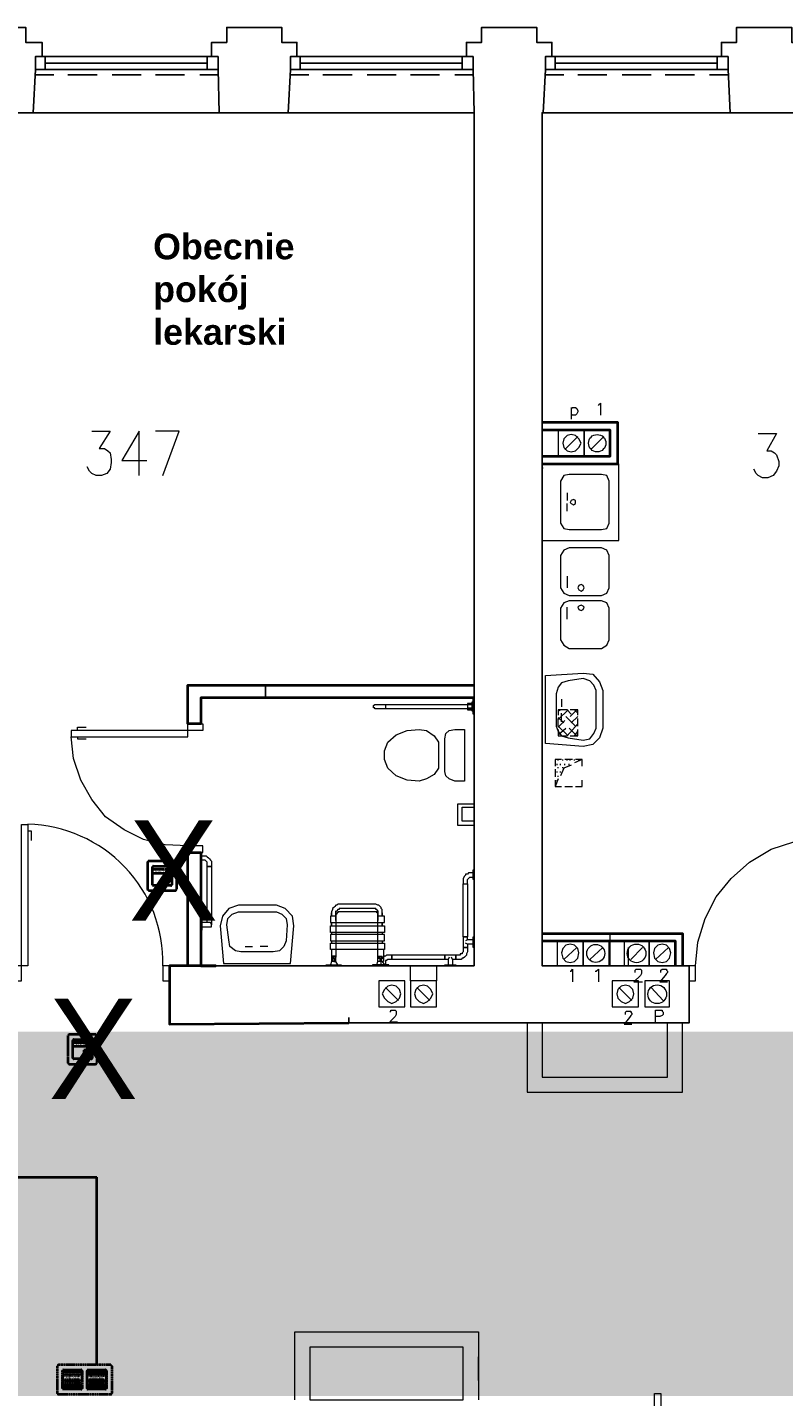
# Model space of a CAD drawing. Header units: millimetres. Extents: x 1 to 17496, y 1 to 30809.
# Tile 236 of 256: x 8773 to 9363, y 28783 to 29851. Entities that reach past the tile are written whole.
import ezdxf
from ezdxf.enums import TextEntityAlignment as Align

# ---------------------------------------------------------------- set-up
doc = ezdxf.new("R2010")
doc.units = ezdxf.units.MM
doc.linetypes.add('BORDER', pattern=[1.75, 0.5, -0.25, 0.5, -0.25, 0, -0.25])
doc.linetypes.add('CENTER', pattern=[2, 1.25, -0.25, 0.25, -0.25])
for name, color, linetype, lineweight in [('0_Przyz_do likwidacji', 1, 'BORDER', 40), ('0_Przyz_FEH-1001', 1, 'CENTER', 40), ('0_Przyz_FEH-2001', 1, 'CENTER', 40), ('0_Przyz_FIM1000', 1, 'CENTER', 40), ('0_Przyz_FIM1100', 1, 'BORDER', 40), ('0_Przyz_instalacja do central', 1, 'Continuous', 40), ('0_Przyz_Ramka x4', 1, 'BORDER', 40), ('N_SSP_ewakuacja', 4, 'CENTER', 40)]:
    doc.layers.add(name, color=color, linetype=linetype, lineweight=lineweight)
for name, color, linetype in [('2DE_TXTMARK', 41, 'Continuous'), ('2DE_TXTNUM', 11, 'Continuous'), ('Opisy', 255, 'Continuous'), ('PDF _Geometria', 7, 'Continuous')]:
    doc.layers.add(name, color=color, linetype=linetype)
doc.styles.add('arial', font='arialbd.ttf')
doc.styles.add('CP_ATTR', font='ARIAL.TTF')
doc.styles.add('CP_ELATT', font='ARIAL.TTF')

# ---------------------------------------------------------------- blocks, each defined once
blk = doc.blocks.new('2de_abb_sig_001_fzxmh7f')
for p, q in [((15, 5), (0, 5)), ((15, 2), (0, 2)), ((8.6, -1.2), (8.6, -4.8)), ((12.6, -0.7), (9, -0.7)), ((9, -5.2), (12.6, -5.2)), ((13.1, -4.8), (13.1, -1.2)), ((13.1, -4.3), (13.1, -4.3))]:
    blk.add_line(p, q)
at = {"flags": 128}
for points in [[(0, -6.9), (0, 6.9)], [(0.6, 7.5), (14.4, 7.5)], [(15, 6.9), (15, -6.9)], [(14.4, -7.5), (0.6, -7.5)]]:
    blk.add_lwpolyline(points, dxfattribs=at)
for centre, radius, start, end in [((0.6, 6.9), 0.6, 90, 180), ((14.4, 6.9), 0.6, 0, 90), ((0.6, -6.9), 0.6, 180, 270), ((9, -1.2), 0.45, 88.7598, 180), ((9, -4.8), 0.45, 180, 270), ((12.6, -1.2), 0.45, 0, 91.2402), ((12.6, -4.8), 0.45, 270, 0), ((14.4, -6.9), 0.6, 270, 0)]:
    blk.add_arc(centre, radius, start, end)
at = {"linetype": 'Continuous', "style": 'CP_ATTR', "flags": 9}
for tag in ['NAME', 'ARTICLE', 'MARK2', 'OTHER1', 'PRODUCT-TYPE', 'ORDER-NO', 'PRODUCER', 'VOLTAGE', 'CURRENT', 'POWER', 'CHARACTER', 'IP', 'OTHER', 'LINK', 'WEIGHT', 'NUMBER', 'GROUP', 'FUNCTION', 'EL-STATUS']:
    blk.add_attdef(tag, text='', height=0.00005, dxfattribs=at).set_placement((0, -6.9), align=Align.MIDDLE_LEFT)
at = {"layer": '2DE_TXTMARK', "linetype": 'ByBlock', "style": 'CP_ATTR', "width": 0.8, "flags": 8}
blk.add_attdef('MARK1', text='', height=1.8, dxfattribs=at).set_placement((7.5, 3.5), align=Align.MIDDLE_CENTER)
at = {"layer": '2DE_TXTNUM', "style": 'CP_ELATT', "width": 0.8}
blk.add_attdef('TAG', text='', height=2.5, dxfattribs=at).set_placement((7.5, 9), align=Align.CENTER)
blk = doc.blocks.new('2de_abb_sig_046_18mvjo')
blk.add_lwpolyline([(0, 40), (0, 0, 0.414214), (1.5, -1.5), (21.5, -1.5, 0.414214), (23, 0), (23, 40, 0.414214), (21.5, 41.5), (1.5, 41.5, 0.414214)], format="xyb", close=True)
at = {"flags": 128}
for points in [[(4, 22.6), (4, 36.4)], [(4.6, 37), (18.4, 37)], [(19, 36.4), (19, 22.6)], [(18.4, 22), (4.6, 22)], [(4, 3.6), (4, 17.4)], [(4.6, 18), (18.4, 18)], [(19, 17.4), (19, 3.6)], [(18.4, 3), (4.6, 3)]]:
    blk.add_lwpolyline(points, dxfattribs=at)
for centre, start, end in [((4.6, 36.4), 90, 180), ((18.4, 36.4), 0, 90), ((4.6, 22.6), 180, 270), ((18.4, 22.6), 270, 0), ((4.6, 17.4), 90, 180), ((18.4, 17.4), 0, 90), ((4.6, 3.6), 180, 270), ((18.4, 3.6), 270, 0)]:
    blk.add_arc(centre, 0.6, start, end)
at = {"linetype": 'Continuous', "style": 'CP_ATTR', "flags": 9}
for tag in ['NAME', 'ARTICLE', 'MARK2', 'OTHER1', 'PRODUCT-TYPE', 'ORDER-NO', 'PRODUCER', 'VOLTAGE', 'CURRENT', 'POWER', 'CHARACTER', 'IP', 'OTHER', 'LINK', 'WEIGHT', 'NUMBER', 'GROUP', 'FUNCTION', 'EL-STATUS']:
    blk.add_attdef(tag, text='', height=0.00005, dxfattribs=at).set_placement((0, 0), align=Align.MIDDLE_LEFT)
at = {"layer": '2DE_TXTMARK', "linetype": 'ByBlock', "style": 'CP_ATTR', "width": 0.8, "flags": 8}
blk.add_attdef('MARK1', text='', height=1.8, dxfattribs=at).set_placement((11.5, 47), align=Align.CENTER)
at = {"layer": '2DE_TXTNUM', "style": 'CP_ELATT', "width": 0.8}
blk.add_attdef('TAG', text='', height=2.5, dxfattribs=at).set_placement((11.5, 43), align=Align.CENTER)
blk = doc.blocks.new('2de_abb_sig_045_1psoxj')
blk.add_lwpolyline([(0, 20), (0, 0, 0.414214), (1.5, -1.5), (21.5, -1.5, 0.414214), (23, 0), (23, 20, 0.414214), (21.5, 21.5), (1.5, 21.5, 0.414214)], format="xyb", close=True)
at = {"flags": 128}
for points in [[(4, 3.1), (4, 16.9)], [(4.6, 17.5), (18.4, 17.5)], [(19, 16.9), (19, 3.1)], [(18.4, 2.5), (4.6, 2.5)]]:
    blk.add_lwpolyline(points, dxfattribs=at)
for centre, start, end in [((4.6, 16.9), 90, 180), ((18.4, 16.9), 0, 90), ((4.6, 3.1), 180, 270), ((18.4, 3.1), 270, 0)]:
    blk.add_arc(centre, 0.6, start, end)
at = {"linetype": 'Continuous', "style": 'CP_ATTR', "flags": 9}
for tag in ['NAME', 'ARTICLE', 'MARK2', 'OTHER1', 'PRODUCT-TYPE', 'ORDER-NO', 'PRODUCER', 'VOLTAGE', 'CURRENT', 'POWER', 'CHARACTER', 'IP', 'OTHER', 'LINK', 'WEIGHT', 'NUMBER', 'GROUP', 'FUNCTION', 'EL-STATUS']:
    blk.add_attdef(tag, text='', height=0.00005, dxfattribs=at).set_placement((0, 0), align=Align.MIDDLE_LEFT)
at = {"layer": '2DE_TXTMARK', "linetype": 'ByBlock', "style": 'CP_ATTR', "width": 0.8, "flags": 8}
blk.add_attdef('MARK1', text='', height=1.8, dxfattribs=at).set_placement((11.5, 27), align=Align.CENTER)
at = {"layer": '2DE_TXTNUM', "style": 'CP_ELATT', "width": 0.8}
blk.add_attdef('TAG', text='', height=2.5, dxfattribs=at).set_placement((11.5, 23), align=Align.CENTER)
blk = doc.blocks.new('2de_abb_sig_007_fzx2ohn')
blk.add_hatch(color=10).paths.add_polyline_path([(1.5, -2.3), (13.5, -2.3), (13.5, 0), (1.5, 0)])
at = {"color": 10}
for p, q in [((1.5, 0), (13.5, 0)), ((1.5, 0), (1.5, -2.3)), ((13.5, 0), (13.5, -2.3)), ((1.5, -2.3), (13.5, -2.3))]:
    blk.add_line(p, q, dxfattribs=at)
at = {"flags": 128}
for points in [[(0, -6.9), (0, 6.9)], [(0.6, 7.5), (14.4, 7.5)], [(15, 6.9), (15, -6.9)], [(14.4, -7.5), (0.6, -7.5)]]:
    blk.add_lwpolyline(points, dxfattribs=at)
for points in [[(1.5, 3.4), (1.5, 6.4)], [(2, 6.4), (2, 3.4)], [(2.4, 3.4), (2.4, 6.4)], [(2.9, 6.4), (2.9, 3.4)], [(3.3, 3.4), (3.3, 6.4)], [(3.8, 6.4), (3.8, 3.4)], [(4.2, 3.4), (4.2, 6.4)], [(4.7, 6.4), (4.7, 3.4)], [(5.1, 3.4), (5.1, 6.4)], [(5.6, 6.4), (5.6, 3.4)], [(6, 3.4), (6, 6.4)], [(6.5, 6.4), (6.5, 3.4)], [(6.9, 3.4), (6.9, 6.4)], [(7.4, 6.4), (7.4, 3.4)], [(7.8, 3.4), (7.8, 6.4)], [(8.3, 6.4), (8.3, 3.4)], [(8.7, 3.4), (8.7, 6.4)], [(9.2, 6.4), (9.2, 3.4)], [(9.6, 3.4), (9.6, 6.4)], [(10.1, 6.4), (10.1, 3.4)], [(10.5, 3.4), (10.5, 6.4)], [(11, 6.4), (11, 3.4)], [(11.4, 3.4), (11.4, 6.4)], [(11.9, 6.4), (11.9, 3.4)], [(12.3, 3.4), (12.3, 6.4)], [(12.8, 6.4), (12.8, 3.4)], [(13.2, 3.4), (13.2, 6.4)], [(13.7, 6.4), (13.7, 3.4)], [(1.5, -6.4), (1.5, -3.4)], [(2, -3.4), (2, -6.4)], [(2.4, -6.4), (2.4, -3.4)], [(2.9, -3.4), (2.9, -6.4)], [(3.3, -6.4), (3.3, -3.4)], [(3.8, -3.4), (3.8, -6.4)], [(4.2, -6.4), (4.2, -3.4)], [(4.7, -3.4), (4.7, -6.4)], [(5.1, -6.4), (5.1, -3.4)], [(5.6, -3.4), (5.6, -6.4)], [(6, -6.4), (6, -3.4)], [(6.5, -3.4), (6.5, -6.4)], [(6.9, -6.4), (6.9, -3.4)], [(7.4, -3.4), (7.4, -6.4)], [(7.8, -6.4), (7.8, -3.4)], [(8.3, -3.4), (8.3, -6.4)], [(8.7, -6.4), (8.7, -3.4)], [(9.2, -3.4), (9.2, -6.4)], [(9.6, -6.4), (9.6, -3.4)], [(10.1, -3.4), (10.1, -6.4)], [(10.5, -6.4), (10.5, -3.4)], [(11, -3.4), (11, -6.4)], [(11.4, -6.4), (11.4, -3.4)], [(11.9, -3.4), (11.9, -6.4)], [(12.3, -6.4), (12.3, -3.4)], [(12.8, -3.4), (12.8, -6.4)], [(13.2, -6.4), (13.2, -3.4)], [(13.7, -3.4), (13.7, -6.4)]]:
    blk.add_lwpolyline(points)
for centre, radius, start, end in [((0.6, 6.9), 0.6, 90, 180), ((1.7, 6.4), 0.225, 0, 180), ((1.7, 3.4), 0.225, 180, 0), ((2.6, 6.4), 0.225, 0, 180), ((2.6, 3.4), 0.225, 180, 0), ((3.5, 6.4), 0.225, 0, 180), ((3.5, 3.4), 0.225, 180, 0), ((4.4, 6.4), 0.225, 0, 180), ((4.4, 3.4), 0.225, 180, 0), ((5.3, 6.4), 0.225, 0, 180), ((5.3, 3.4), 0.225, 180, 0), ((6.2, 6.4), 0.225, 0, 180), ((6.2, 3.4), 0.225, 180, 0), ((7.1, 6.4), 0.225, 0, 180), ((7.1, 3.4), 0.225, 180, 0), ((8, 6.4), 0.225, 0, 180), ((8, 3.4), 0.225, 180, 0), ((8.9, 6.4), 0.225, 0, 180), ((8.9, 3.4), 0.225, 180, 0), ((9.8, 6.4), 0.225, 0, 180), ((9.8, 3.4), 0.225, 180, 0), ((10.7, 6.4), 0.225, 0, 180), ((10.7, 3.4), 0.225, 180, 0), ((11.6, 6.4), 0.225, 0, 180), ((11.6, 3.4), 0.225, 180, 0), ((12.5, 6.4), 0.225, 0, 180), ((12.5, 3.4), 0.225, 180, 0), ((13.4, 6.4), 0.225, 0, 180), ((13.4, 3.4), 0.225, 180, 0), ((14.4, 6.9), 0.6, 0, 90), ((0.6, -6.9), 0.6, 180, 270), ((1.7, -3.4), 0.225, 0, 180), ((1.7, -6.4), 0.225, 180, 0), ((2.6, -3.4), 0.225, 0, 180), ((2.6, -6.4), 0.225, 180, 0), ((3.5, -3.4), 0.225, 0, 180), ((3.5, -6.4), 0.225, 180, 0), ((4.4, -3.4), 0.225, 0, 180), ((4.4, -6.4), 0.225, 180, 0), ((5.3, -3.4), 0.225, 0, 180), ((5.3, -6.4), 0.225, 180, 0), ((6.2, -3.4), 0.225, 0, 180), ((6.2, -6.4), 0.225, 180, 0), ((7.1, -3.4), 0.225, 0, 180), ((7.1, -6.4), 0.225, 180, 0), ((8, -3.4), 0.225, 0, 180), ((8, -6.4), 0.225, 180, 0), ((8.9, -3.4), 0.225, 0, 180), ((8.9, -6.4), 0.225, 180, 0), ((9.8, -3.4), 0.225, 0, 180), ((9.8, -6.4), 0.225, 180, 0), ((10.7, -3.4), 0.225, 0, 180), ((10.7, -6.4), 0.225, 180, 0), ((11.6, -3.4), 0.225, 0, 180), ((11.6, -6.4), 0.225, 180, 0), ((12.5, -3.4), 0.225, 0, 180), ((12.5, -6.4), 0.225, 180, 0), ((13.4, -3.4), 0.225, 0, 180), ((13.4, -6.4), 0.225, 180, 0), ((14.4, -6.9), 0.6, 270, 0)]:
    blk.add_arc(centre, radius, start, end)
at = {"linetype": 'Continuous', "style": 'CP_ATTR', "flags": 9}
for tag in ['EL-STATUS', 'FUNCTION', 'GROUP', 'NUMBER', 'WEIGHT', 'LINK', 'OTHER', 'IP', 'CHARACTER', 'POWER', 'CURRENT', 'VOLTAGE', 'PRODUCER', 'ORDER-NO', 'PRODUCT-TYPE', 'OTHER1', 'MARK2', 'ARTICLE', 'NAME']:
    blk.add_attdef(tag, text='', height=0.00005, dxfattribs=at).set_placement((0, -6.9), align=Align.MIDDLE_LEFT)
at = {"layer": '2DE_TXTMARK', "linetype": 'ByBlock', "style": 'CP_ATTR', "width": 0.8, "flags": 8}
blk.add_attdef('MARK1', text='', height=1.8, dxfattribs=at).set_placement((7.5, 1.5), align=Align.MIDDLE_CENTER)
at = {"layer": '2DE_TXTNUM', "style": 'CP_ELATT', "width": 0.8}
blk.add_attdef('TAG', text='', height=2.5, dxfattribs=at).set_placement((7.5, 9), align=Align.CENTER)
blk = doc.blocks.new('2de_abb_sig_005_fzxsvu1')
blk.add_hatch(color=50).paths.add_polyline_path([(1.5, -2.3), (13.5, -2.3), (13.5, 0), (1.5, 0)])
at = {"color": 50}
for p, q in [((1.5, 0), (13.5, 0)), ((1.5, 0), (1.5, -2.3)), ((13.5, 0), (13.5, -2.3)), ((1.5, -2.3), (13.5, -2.3))]:
    blk.add_line(p, q, dxfattribs=at)
at = {"flags": 128}
for points in [[(0, -6.9), (0, 6.9)], [(0.6, 7.5), (14.4, 7.5)], [(15, 6.9), (15, -6.9)], [(14.4, -7.5), (0.6, -7.5)]]:
    blk.add_lwpolyline(points, dxfattribs=at)
for points in [[(1.5, 3.4), (1.5, 6.4)], [(2, 6.4), (2, 3.4)], [(2.4, 3.4), (2.4, 6.4)], [(2.9, 6.4), (2.9, 3.4)], [(3.3, 3.4), (3.3, 6.4)], [(3.8, 6.4), (3.8, 3.4)], [(4.2, 3.4), (4.2, 6.4)], [(4.7, 6.4), (4.7, 3.4)], [(5.1, 3.4), (5.1, 6.4)], [(5.6, 6.4), (5.6, 3.4)], [(6, 3.4), (6, 6.4)], [(6.5, 6.4), (6.5, 3.4)], [(6.9, 3.4), (6.9, 6.4)], [(7.4, 6.4), (7.4, 3.4)], [(7.8, 3.4), (7.8, 6.4)], [(8.3, 6.4), (8.3, 3.4)], [(8.7, 3.4), (8.7, 6.4)], [(9.2, 6.4), (9.2, 3.4)], [(9.6, 3.4), (9.6, 6.4)], [(10.1, 6.4), (10.1, 3.4)], [(10.5, 3.4), (10.5, 6.4)], [(11, 6.4), (11, 3.4)], [(11.4, 3.4), (11.4, 6.4)], [(11.9, 6.4), (11.9, 3.4)], [(12.3, 3.4), (12.3, 6.4)], [(12.8, 6.4), (12.8, 3.4)], [(13.2, 3.4), (13.2, 6.4)], [(13.7, 6.4), (13.7, 3.4)], [(1.5, -6.4), (1.5, -3.4)], [(2, -3.4), (2, -6.4)], [(2.4, -6.4), (2.4, -3.4)], [(2.9, -3.4), (2.9, -6.4)], [(3.3, -6.4), (3.3, -3.4)], [(3.8, -3.4), (3.8, -6.4)], [(4.2, -6.4), (4.2, -3.4)], [(4.7, -3.4), (4.7, -6.4)], [(5.1, -6.4), (5.1, -3.4)], [(5.6, -3.4), (5.6, -6.4)], [(6, -6.4), (6, -3.4)], [(6.5, -3.4), (6.5, -6.4)], [(6.9, -6.4), (6.9, -3.4)], [(7.4, -3.4), (7.4, -6.4)], [(7.8, -6.4), (7.8, -3.4)], [(8.3, -3.4), (8.3, -6.4)], [(8.7, -6.4), (8.7, -3.4)], [(9.2, -3.4), (9.2, -6.4)], [(9.6, -6.4), (9.6, -3.4)], [(10.1, -3.4), (10.1, -6.4)], [(10.5, -6.4), (10.5, -3.4)], [(11, -3.4), (11, -6.4)], [(11.4, -6.4), (11.4, -3.4)], [(11.9, -3.4), (11.9, -6.4)], [(12.3, -6.4), (12.3, -3.4)], [(12.8, -3.4), (12.8, -6.4)], [(13.2, -6.4), (13.2, -3.4)], [(13.7, -3.4), (13.7, -6.4)]]:
    blk.add_lwpolyline(points)
for centre, radius, start, end in [((0.6, 6.9), 0.6, 90, 180), ((1.7, 6.4), 0.225, 0, 180), ((1.7, 3.4), 0.225, 180, 0), ((2.6, 6.4), 0.225, 0, 180), ((2.6, 3.4), 0.225, 180, 0), ((3.5, 6.4), 0.225, 0, 180), ((3.5, 3.4), 0.225, 180, 0), ((4.4, 6.4), 0.225, 0, 180), ((4.4, 3.4), 0.225, 180, 0), ((5.3, 6.4), 0.225, 0, 180), ((5.3, 3.4), 0.225, 180, 0), ((6.2, 6.4), 0.225, 0, 180), ((6.2, 3.4), 0.225, 180, 0), ((7.1, 6.4), 0.225, 0, 180), ((7.1, 3.4), 0.225, 180, 0), ((8, 6.4), 0.225, 0, 180), ((8, 3.4), 0.225, 180, 0), ((8.9, 6.4), 0.225, 0, 180), ((8.9, 3.4), 0.225, 180, 0), ((9.8, 6.4), 0.225, 0, 180), ((9.8, 3.4), 0.225, 180, 0), ((10.7, 6.4), 0.225, 0, 180), ((10.7, 3.4), 0.225, 180, 0), ((11.6, 6.4), 0.225, 0, 180), ((11.6, 3.4), 0.225, 180, 0), ((12.5, 6.4), 0.225, 0, 180), ((12.5, 3.4), 0.225, 180, 0), ((13.4, 6.4), 0.225, 0, 180), ((13.4, 3.4), 0.225, 180, 0), ((14.4, 6.9), 0.6, 0, 90), ((0.6, -6.9), 0.6, 180, 270), ((1.7, -3.4), 0.225, 0, 180), ((1.7, -6.4), 0.225, 180, 0), ((2.6, -3.4), 0.225, 0, 180), ((2.6, -6.4), 0.225, 180, 0), ((3.5, -3.4), 0.225, 0, 180), ((3.5, -6.4), 0.225, 180, 0), ((4.4, -3.4), 0.225, 0, 180), ((4.4, -6.4), 0.225, 180, 0), ((5.3, -3.4), 0.225, 0, 180), ((5.3, -6.4), 0.225, 180, 0), ((6.2, -3.4), 0.225, 0, 180), ((6.2, -6.4), 0.225, 180, 0), ((7.1, -3.4), 0.225, 0, 180), ((7.1, -6.4), 0.225, 180, 0), ((8, -3.4), 0.225, 0, 180), ((8, -6.4), 0.225, 180, 0), ((8.9, -3.4), 0.225, 0, 180), ((8.9, -6.4), 0.225, 180, 0), ((9.8, -3.4), 0.225, 0, 180), ((9.8, -6.4), 0.225, 180, 0), ((10.7, -3.4), 0.225, 0, 180), ((10.7, -6.4), 0.225, 180, 0), ((11.6, -3.4), 0.225, 0, 180), ((11.6, -6.4), 0.225, 180, 0), ((12.5, -3.4), 0.225, 0, 180), ((12.5, -6.4), 0.225, 180, 0), ((13.4, -3.4), 0.225, 0, 180), ((13.4, -6.4), 0.225, 180, 0), ((14.4, -6.9), 0.6, 270, 0)]:
    blk.add_arc(centre, radius, start, end)
at = {"linetype": 'Continuous', "style": 'CP_ATTR', "flags": 9}
for tag in ['EL-STATUS', 'FUNCTION', 'GROUP', 'NUMBER', 'WEIGHT', 'LINK', 'OTHER', 'IP', 'CHARACTER', 'POWER', 'CURRENT', 'VOLTAGE', 'PRODUCER', 'ORDER-NO', 'PRODUCT-TYPE', 'OTHER1', 'MARK2', 'ARTICLE', 'NAME']:
    blk.add_attdef(tag, text='', height=0.00005, dxfattribs=at).set_placement((0, -6.9), align=Align.MIDDLE_LEFT)
at = {"layer": '2DE_TXTMARK', "linetype": 'ByBlock', "style": 'CP_ATTR', "width": 0.8, "flags": 8}
blk.add_attdef('MARK1', text='', height=1.8, dxfattribs=at).set_placement((7.5, 1.5), align=Align.MIDDLE_CENTER)
at = {"layer": '2DE_TXTNUM', "style": 'CP_ELATT', "width": 0.8}
blk.add_attdef('TAG', text='', height=2.5, dxfattribs=at).set_placement((7.5, 9), align=Align.CENTER)

msp = doc.modelspace()

# ---------------------------------------------------------------- hatches: boundary and pattern name
at = {"layer": 'N_SSP_ewakuacja', "lineweight": 60, "transparency": 33554457}
h = msp.add_hatch(color=51, dxfattribs=at)
h.dxf.hatch_style = 1
h.paths.add_polyline_path([(5810.7, 28917.9), (5811.5, 28904.2), (5811.5, 28697.7), (6291, 28697.7), (6291, 28783.1), (13369.1, 28783.1), (13369.1, 28661.4), (13586.7, 28661.4), (13586.7, 29190.6), (13377.6, 29190.6), (13377.6, 29009.3), (12105.8, 29009.3), (12105.8, 29067.3), (6329.5, 29067.3), (6329.5, 28917.9)])

# ---------------------------------------------------------------- linework, layer by layer
at = {"layer": '0_Przyz_instalacja do central', "linetype": 'ByBlock'}
for points in [[(7904.6, 29122.4), (7904.6, 29122.4), (7904.6, 28953.8), (8827.3, 28953.8)], [(8827.3, 28807.3), (8827.3, 28953.8)]]:
    msp.add_lwpolyline(points, dxfattribs=at)
at = {"layer": 'PDF _Geometria', "lineweight": 25}
for points in [[(8723.9, 29784), (8777.8, 29784), (8779.5, 29817.7), (8779.5, 29827.8), (8784.6, 29827.8), (8784.6, 29838.8), (8771.9, 29838.8), (8771.9, 29850.6), (8750.9, 29850.6), (8729.8, 29850.6), (8729.8, 29838.8), (8717.2, 29838.8), (8717.2, 29827.8), (8722.2, 29827.8), (8722.2, 29817.7), (8723.9, 29784), (8579.1, 29784)], [(8922.7, 29784), (8976.6, 29784), (8978.3, 29817.7), (8978.3, 29827.8), (8983.3, 29827.8), (8983.3, 29838.8), (8971.5, 29838.8), (8971.5, 29850.6), (8949.6, 29850.6), (8928.6, 29850.6), (8928.6, 29838.8), (8916.8, 29838.8), (8916.8, 29827.8), (8921.8, 29827.8), (8921.8, 29817.7), (8922.7, 29784), (8777.8, 29784)], [(9023.7, 29078.3), (9023.7, 29074.1), (9289, 29074.1), (9289, 29118.7), (9174.5, 29118.7), (9174.5, 29784), (9175.3, 29784), (9177, 29817.7), (9177, 29827.8), (9182.1, 29827.8), (9182.1, 29838.8), (9170.3, 29838.8), (9170.3, 29850.6), (9148.4, 29850.6), (9127.3, 29850.6), (9127.3, 29838.8), (9115.5, 29838.8), (9115.5, 29827.8), (9120.6, 29827.8), (9120.6, 29817.7), (9121.4, 29784), (8976.6, 29784)], [(9321, 29784), (9374.1, 29784), (9375.8, 29817.7), (9375.8, 29827.8), (9380.8, 29827.8), (9380.8, 29838.8), (9369.1, 29838.8), (9369.1, 29850.6), (9348, 29850.6), (9326.1, 29850.6), (9326.1, 29838.8), (9314.3, 29838.8), (9314.3, 29827.8), (9319.4, 29827.8), (9319.4, 29817.7), (9321, 29784), (9175.3, 29784)], [(8921.8, 29827.8), (8779.5, 29827.8)], [(8787.1, 29827.8), (8787.1, 29817.7)], [(8913.4, 29827.8), (8913.4, 29817.7)], [(9120.6, 29827.8), (8978.3, 29827.8)], [(8985.8, 29827.8), (8985.8, 29817.7)], [(9112.2, 29827.8), (9112.2, 29817.7)], [(9319.4, 29827.8), (9177, 29827.8)], [(9184.6, 29827.8), (9184.6, 29817.7)], [(9310.9, 29827.8), (9310.9, 29817.7)], [(8921.8, 29817.7), (8779.5, 29817.7)], [(8913.4, 29822.8), (8787.1, 29822.8)], [(9120.6, 29817.7), (8978.3, 29817.7)], [(9112.2, 29822.8), (8985.8, 29822.8)], [(9319.4, 29817.7), (9177, 29817.7)], [(9310.9, 29822.8), (9184.6, 29822.8)], [(8793.8, 29813.5), (8778.7, 29813.5)], [(8827.5, 29813.5), (8804.8, 29813.5)], [(8862, 29813.5), (8839.3, 29813.5)], [(8895.7, 29813.5), (8873, 29813.5)], [(8921.8, 29813.5), (8907.5, 29813.5)], [(8992.6, 29813.5), (8978.3, 29813.5)], [(9026.3, 29813.5), (9003.5, 29813.5)], [(9060.8, 29813.5), (9038.1, 29813.5)], [(9094.5, 29813.5), (9071.8, 29813.5)], [(9120.6, 29813.5), (9106.3, 29813.5)], [(9191.3, 29813.5), (9177, 29813.5)], [(9225, 29813.5), (9202.3, 29813.5)], [(9259.6, 29813.5), (9236.8, 29813.5)], [(9293.3, 29813.5), (9270.5, 29813.5)], [(9319.4, 29813.5), (9305, 29813.5)], [(9121.4, 29784.9), (9121.4, 29118.7), (8920.2, 29118.7)]]:
    msp.add_lwpolyline(points, dxfattribs=at)
at = {"layer": 'PDF _Geometria', "lineweight": 18}
for points in [[(9174.5, 29726.8), (9174.5, 29744.5)], [(9207.3, 29516.2), (9207.3, 29536.4), (9187.1, 29536.4), (9187.1, 29516.2)], [(9204.8, 29526.3), (9203.1, 29529.7), (9200.6, 29532.2), (9197.2, 29533.1), (9193.9, 29532.2), (9191.3, 29529.7), (9190.5, 29526.3), (9191.3, 29523), (9193.9, 29520.4), (9197.2, 29519.6), (9200.6, 29520.4), (9203.1, 29523)], [(9227.6, 29516.2), (9227.6, 29536.4), (9207.3, 29536.4), (9207.3, 29516.2)], [(9234.3, 29450.5), (9234.3, 29510.3), (9174.5, 29510.3), (9174.5, 29450.5)], [(9195.6, 29501.9), (9191.3, 29501.1), (9188.8, 29496.8), (9188.8, 29464), (9191.3, 29459.8), (9195.6, 29458.9), (9220.8, 29458.9), (9225, 29459.8), (9226.7, 29464), (9226.7, 29496.8), (9225, 29501.1), (9220.8, 29501.9)], [(9198.9, 29482.5), (9197.2, 29481.7), (9196.4, 29480), (9197.2, 29479.2), (9198.9, 29478.3), (9200.6, 29479.2), (9200.6, 29481.7)], [(9195.6, 29444.6), (9191.3, 29442.9), (9188.8, 29438.7), (9188.8, 29413.5), (9191.3, 29409.3), (9195.6, 29407.6), (9220.8, 29407.6), (9225, 29409.3), (9226.7, 29413.5), (9226.7, 29438.7), (9225, 29442.9), (9220.8, 29444.6)], [(9204.8, 29416), (9203.1, 29415.2), (9202.3, 29413.5), (9203.1, 29411.8), (9204.8, 29410.9), (9206.5, 29411.8), (9207.3, 29413.5), (9206.5, 29415.2)], [(9195.6, 29366.3), (9220.8, 29366.3), (9225, 29368.8), (9226.7, 29373), (9226.7, 29397.5), (9225, 29401.7), (9220.8, 29403.4), (9195.6, 29403.4), (9191.3, 29401.7), (9188.8, 29397.5), (9188.8, 29373), (9191.3, 29368.8)], [(9204.8, 29400), (9203.1, 29399.1), (9202.3, 29398.3), (9203.1, 29396.6), (9204.8, 29395.8), (9206.5, 29396.6), (9207.3, 29398.3), (9206.5, 29399.1)], [(9177, 29345.2), (9206.5, 29346.9), (9214.1, 29346.1), (9219.1, 29340.2), (9221.7, 29333.5), (9221.7, 29304), (9219.1, 29296.4), (9214.1, 29291.3), (9206.5, 29289.7), (9177, 29292.2)], [(9084.4, 29337.7), (9065.9, 29337.7)], [(9185.5, 29330.9), (9185.5, 29305.7), (9187.1, 29301.5), (9189.7, 29298.1), (9194.7, 29296.4), (9206.5, 29294.7), (9211.6, 29295.6), (9214.9, 29299.8), (9216.6, 29304), (9216.6, 29333.5), (9214.9, 29337.7), (9211.6, 29341), (9206.5, 29342.7), (9194.7, 29341), (9189.7, 29339.4), (9187.1, 29336)], [(8949.6, 29327.6), (8967.3, 29327.6)], [(9065.9, 29327.6), (9084.4, 29327.6)], [(9120.6, 29317.5), (9120.6, 29324.2), (9119.8, 29324.2), (9119.8, 29317.5)], [(9120.6, 29326.7), (9121.4, 29326.7), (9121.4, 29314.9), (9120.6, 29314.9)], [(9119.8, 29322.5), (9119.8, 29323.3), (9116.4, 29323.3), (9116.4, 29322.5)], [(9119.8, 29318.3), (9119.8, 29319.1), (9116.4, 29319.1), (9116.4, 29318.3)], [(8807.3, 29297.2), (8898.3, 29297.2), (8898.3, 29307.3), (8910, 29307.3), (8910, 29302.3), (8807.3, 29302.3)], [(9093.6, 29293), (9093.6, 29272.8), (9090.3, 29267.8), (9084.4, 29264.4), (9078.5, 29262.7), (9069.2, 29263.6), (9060.8, 29266.9), (9054.1, 29272.8), (9051.5, 29279.6), (9051.5, 29286.3), (9054.1, 29293), (9060.8, 29298.9), (9069.2, 29302.3), (9078.5, 29303.1), (9084.4, 29302.3), (9090.3, 29298.1)], [(9106.3, 29303.1), (9113.9, 29303.1), (9113.9, 29262.7), (9106.3, 29262.7), (9102.1, 29264.4), (9099.5, 29266.9), (9098.7, 29270.3), (9098.7, 29295.6), (9099.5, 29299.8), (9102.1, 29302.3)], [(8773.6, 29229), (8773.6, 29118.7), (8763.5, 29118.7), (8763.5, 29106.9), (8768.6, 29106.9), (8768.6, 29229)], [(8910, 29207.1), (8910, 29212.2), (8898.3, 29212.2), (8898.3, 29207.1)], [(8908.4, 29207.1), (8908.4, 29198.7), (8909.2, 29198.7), (8909.2, 29207.1)], [(9120.6, 29186.1), (9120.6, 29193.6), (9121.4, 29193.6), (9121.4, 29186.1)], [(8978.3, 29120.4), (8980.8, 29149.9), (8979.9, 29157.4), (8974.1, 29163.3), (8967.3, 29165.9), (8937.8, 29165.9), (8930.3, 29163.3), (8925.2, 29157.4), (8923.5, 29149.9), (8926, 29120.4)], [(9044, 29166.7), (9029.6, 29166.7), (9017, 29166.7), (9015.3, 29166.7), (9014.5, 29165.9), (9013.6, 29165.9), (9012.8, 29165), (9012, 29164.2), (9011.1, 29163.3), (9011.1, 29162.5), (9010.3, 29160.8), (9010.3, 29160), (9010.3, 29157.4), (9009.4, 29157.4), (9009.4, 29154.1), (9009.4, 29152.4), (9051.5, 29152.4), (9051.5, 29154.1), (9051.5, 29157.4), (9049.9, 29157.4), (9049.9, 29160), (9049.9, 29160.8), (9049.9, 29162.5), (9049, 29163.3), (9049, 29164.2), (9048.2, 29165), (9047.3, 29165.9), (9046.5, 29165.9), (9044.8, 29166.7)], [(8909.2, 29154.9), (8909.2, 29146.5), (8908.4, 29146.5), (8908.4, 29154.9)], [(8964.8, 29129.6), (8939.5, 29129.6), (8935.3, 29130.5), (8931.1, 29133.8), (8930.3, 29138.9), (8928.6, 29150.7), (8929.4, 29155.7), (8932.8, 29159.1), (8937.8, 29160.8), (8967.3, 29160.8), (8971.5, 29159.1), (8974.9, 29155.7), (8975.7, 29150.7), (8974.9, 29138.1), (8973.2, 29133.8), (8969.8, 29130.5)], [(9013.6, 29160), (9013.6, 29159.1)], [(9009.4, 29144.8), (9009.4, 29149.9), (9051.5, 29149.9), (9051.5, 29144.8)], [(9009.4, 29138.1), (9051.5, 29138.1), (9051.5, 29143.1), (9009.4, 29143.1)], [(9010.3, 29152.4), (9010.3, 29149.9)], [(9049.9, 29152.4), (9049.9, 29149.9)], [(9009.4, 29131.3), (9009.4, 29136.4), (9051.5, 29136.4), (9051.5, 29131.3)], [(9120.6, 29133), (9120.6, 29141.4), (9121.4, 29141.4), (9121.4, 29133)], [(9206.5, 29118.7), (9206.5, 29138.1), (9186.3, 29138.1), (9186.3, 29118.7)], [(9203.1, 29128.8), (9202.3, 29132.2), (9199.8, 29134.7), (9196.4, 29135.5), (9193, 29134.7), (9190.5, 29132.2), (9189.7, 29128.8), (9190.5, 29124.6), (9193, 29122.1), (9196.4, 29121.2), (9199.8, 29122.1), (9202.3, 29124.6)], [(9226.7, 29118.7), (9226.7, 29138.1), (9206.5, 29138.1), (9206.5, 29118.7)], [(9257.9, 29118.7), (9257.9, 29138.1), (9238.5, 29138.1), (9238.5, 29118.7)], [(9278.1, 29118.7), (9278.1, 29138.1), (9257.9, 29138.1), (9257.9, 29118.7)], [(9274.7, 29128.8), (9273.9, 29132.2), (9271.4, 29134.7), (9268, 29135.5), (9264.6, 29134.7), (9262.1, 29132.2), (9261.3, 29128.8), (9262.1, 29124.6), (9264.6, 29122.1), (9268, 29121.2), (9271.4, 29122.1), (9273.9, 29124.6)], [(9098.7, 29123.7), (9098.7, 29127.1)], [(8883.9, 29106.9), (8883.9, 29118.7), (8878.9, 29118.7), (8878.9, 29106.9)], [(9006.1, 29118.7), (9006.1, 29119.5), (9017.8, 29119.5), (9017.8, 29118.7)], [(9042.3, 29119.5), (9042.3, 29118.7), (9054.9, 29118.7), (9054.9, 29119.5)], [(9054.9, 29118.7), (9054.9, 29119.5), (9046.5, 29119.5), (9046.5, 29118.7)], [(9098.7, 29118.7), (9098.7, 29119.5), (9107.1, 29119.5), (9107.1, 29118.7)], [(9294.1, 29106.9), (9294.1, 29118.7), (9289, 29118.7), (9289, 29106.9)], [(9067.5, 29086.7), (9067.5, 29106.9), (9047.3, 29106.9), (9047.3, 29086.7)], [(9057.4, 29089.2), (9060.8, 29090.9), (9063.3, 29093.4), (9064.2, 29096.8), (9063.3, 29100.2), (9060.8, 29102.7), (9057.4, 29103.5), (9054.1, 29102.7), (9051.5, 29100.2), (9049.9, 29096.8), (9051.5, 29093.4), (9054.1, 29090.9)], [(9092, 29086.7), (9092, 29106.9), (9071.8, 29106.9), (9071.8, 29086.7)], [(9081.9, 29089.2), (9085.2, 29090.9), (9087.8, 29093.4), (9089.4, 29096.8), (9087.8, 29100.2), (9085.2, 29102.7), (9081.9, 29103.5), (9078.5, 29102.7), (9076, 29100.2), (9075.1, 29096.8), (9076, 29093.4), (9078.5, 29090.9)], [(9249.5, 29086.7), (9249.5, 29106.9), (9229.2, 29106.9), (9229.2, 29086.7)], [(9239.4, 29089.2), (9242.7, 29090.9), (9245.2, 29093.4), (9246.1, 29096.8), (9245.2, 29100.2), (9242.7, 29102.7), (9239.4, 29103.5), (9236, 29102.7), (9233.5, 29100.2), (9232.6, 29096.8), (9233.5, 29093.4), (9236, 29090.9)], [(9273.9, 29086.7), (9273.9, 29106.9), (9254.5, 29106.9), (9254.5, 29086.7)], [(9272.2, 29031.9), (9272.2, 29074.1), (9174.5, 29074.1), (9174.5, 29031.9)], [(9113, 28780.1), (9113, 28821.4), (8993.4, 28821.4), (8993.4, 28780.1)], [(9124.8, 28813.8), (9124.8, 28795.3)]]:
    msp.add_lwpolyline(points, close=True, dxfattribs=at)
for points in [[(9197.2, 29554.1), (9197.2, 29544.9)], [(9197.2, 29553.3), (9198.1, 29554.1), (9200.6, 29554.1), (9201.5, 29553.3), (9202.3, 29551.6), (9202.3, 29550.7), (9201.5, 29549.1), (9200.6, 29548.2), (9198.1, 29548.2), (9197.2, 29549.1)], [(9218.3, 29555.8), (9219.1, 29556.6), (9220, 29557.5), (9220, 29548.2)], [(8823.3, 29535.6), (8837.6, 29535.6), (8829.2, 29522.1), (8833.4, 29522.1), (8835.9, 29520.4), (8837.6, 29518.7), (8838.5, 29513.7), (8838.5, 29511.2), (8837.6, 29506.1), (8835.1, 29502.7), (8830.9, 29501.1), (8826.7, 29501.1), (8823.3, 29502.7), (8821.6, 29504.4), (8819.9, 29507.8)], [(8860.4, 29501.1), (8860.4, 29535.6), (8846.9, 29512.8), (8866.2, 29512.8)], [(8878.9, 29501.1), (8891.5, 29535.6), (8873, 29535.6)], [(9192.2, 29521.3), (9202.3, 29531.4)], [(9212.4, 29521.3), (9222.5, 29531.4)], [(9342.9, 29533.9), (9357.3, 29533.9), (9349.7, 29520.4), (9353.1, 29520.4), (9355.6, 29518.7), (9357.3, 29517.1), (9358.9, 29512), (9358.9, 29508.6), (9357.3, 29504.4), (9354.7, 29501.1), (9350.5, 29499.4), (9346.3, 29499.4), (9342.9, 29501.1), (9341.3, 29502.7), (9339.6, 29506.1)], [(9177, 29510.3), (9174.5, 29510.3), (9174.5, 29507), (9175.3, 29507)], [(9182.9, 29510.3), (9182.1, 29510.3)], [(9189.7, 29510.3), (9188.8, 29510.3)], [(9195.6, 29510.3), (9194.7, 29510.3)], [(9201.5, 29510.3), (9200.6, 29510.3)], [(9174.5, 29486.7), (9174.5, 29469.1)], [(9193.9, 29487.6), (9193.9, 29481.7)], [(9193.9, 29473.3), (9193.9, 29479.2)], [(9193.9, 29422.7), (9193.9, 29413.5)], [(9193.9, 29389), (9193.9, 29398.3)], [(8958.9, 29327.6), (8958.9, 29337.7), (8958.9, 29327.6)], [(9189.7, 29326.7), (9189.7, 29320.8)], [(9119.8, 29319.1), (9044.8, 29319.1), (9044, 29319.1), (9044, 29320), (9043.1, 29320), (9043.1, 29321.7), (9044, 29322.5), (9044.8, 29322.5), (9052.4, 29322.5), (9119.8, 29322.5), (9116.4, 29322.5), (9116.4, 29319.1)], [(9052.4, 29322.5), (9052.4, 29319.1)], [(9116.4, 29320), (9119.8, 29320)], [(9118.1, 29323.3), (9117.2, 29323.3), (9118.1, 29323.3)], [(9118.1, 29318.3), (9117.2, 29318.3), (9118.1, 29318.3)], [(9187.1, 29317.5), (9188.8, 29318.3)], [(9187.1, 29310.7), (9194.7, 29318.3)], [(9188, 29317.5), (9187.1, 29318.3)], [(9197.2, 29314.9), (9193.9, 29318.3), (9187.1, 29318.3), (9187.1, 29314.1)], [(9189.7, 29309), (9189.7, 29315.8)], [(9200.6, 29305.7), (9193, 29313.2)], [(9196.4, 29313.2), (9201.5, 29318.3)], [(9202.3, 29314.1), (9202.3, 29318.3), (9196.4, 29318.3)], [(9197.2, 29308.2), (9202.3, 29313.2)], [(9202.3, 29315.8), (9199.8, 29318.3)], [(8812.3, 29302.3), (8812.3, 29304.8), (8819.1, 29304.8)], [(9191.3, 29308.2), (9187.1, 29312.4)], [(9193.9, 29298.9), (9187.1, 29305.7), (9187.1, 29311.6)], [(9187.1, 29304.8), (9192.2, 29309.9)], [(9187.1, 29303.1), (9187.1, 29298.1), (9193.9, 29298.1), (9202.3, 29307.3)], [(9187.1, 29298.9), (9193, 29304)], [(9201.5, 29298.1), (9195.6, 29304)], [(9196.4, 29298.1), (9202.3, 29298.1), (9202.3, 29303.1)], [(9202.3, 29305.7), (9202.3, 29311.6)], [(9202.3, 29309.9), (9202.3, 29310.7)], [(8898.3, 29212.2), (8880.6, 29213), (8863.7, 29217.2), (8848.6, 29224.8), (8834.2, 29234.9), (8823.3, 29248.4), (8814.9, 29263.6), (8809, 29280.4), (8807.3, 29297.2)], [(8812.3, 29297.2), (8812.3, 29295.6), (8819.1, 29295.6)], [(9199.8, 29298.1), (9202.3, 29301.5)], [(9189.7, 29279.6), (9184.6, 29279.6), (9184.6, 29274.5)], [(9184.6, 29272), (9184.6, 29266.1)], [(9186.3, 29275.3), (9186.3, 29276.2)], [(9186.3, 29269.4), (9186.3, 29270.3)], [(9187.1, 29278.7), (9187.1, 29279.6)], [(9187.1, 29272.8), (9187.1, 29273.7)], [(9188.8, 29275.3), (9188.8, 29276.2)], [(9197.2, 29275.3), (9191.3, 29272.8), (9188.8, 29266.9)], [(9188.8, 29269.4), (9188.8, 29270.3)], [(9190.5, 29278.7), (9190.5, 29279.6)], [(9190.5, 29272.8), (9190.5, 29273.7)], [(9198.1, 29279.6), (9192.2, 29279.6)], [(9192.2, 29275.3), (9192.2, 29276.2)], [(9193.9, 29278.7), (9193.9, 29279.6)], [(9195.6, 29275.3), (9195.6, 29276.2)], [(9196.4, 29278.7), (9196.4, 29279.6)], [(9205.7, 29279.6), (9199.8, 29277)], [(9199.8, 29278.7), (9199.8, 29279.6)], [(9205.7, 29274.5), (9205.7, 29279.6), (9200.6, 29279.6)], [(9203.1, 29278.7), (9203.1, 29279.6)], [(9187.1, 29264.4), (9184.6, 29258.5)], [(9184.6, 29263.6), (9184.6, 29258.5), (9189.7, 29258.5)], [(9186.3, 29262.7), (9186.3, 29263.6)], [(9187.1, 29266.1), (9187.1, 29266.9)], [(9200.6, 29258.5), (9205.7, 29258.5), (9205.7, 29263.6)], [(9192.2, 29258.5), (9198.1, 29258.5)], [(9121.4, 29228.2), (9108.8, 29228.2), (9108.8, 29245), (9121.4, 29245)], [(9121.4, 29231.5), (9112.2, 29231.5), (9112.2, 29242.5), (9121.4, 29242.5)], [(8773.6, 29224), (8776.1, 29224), (8776.1, 29216.4)], [(9294.1, 29118.7), (9295.8, 29137.2), (9301.7, 29155.7), (9310.1, 29172.6), (9321.9, 29186.9), (9336.2, 29199.5), (9353.1, 29209.6), (9370.7, 29215.5), (9389.3, 29218.9)], [(8909.2, 29204.6), (8910.9, 29204.6), (8912.6, 29204.6), (8913.4, 29203.8), (8914.3, 29202.9), (8915.1, 29202.1), (8915.9, 29201.2), (8916.8, 29200.4), (8916.8, 29199.5), (8916.8, 29196.2), (8916.8, 29157.4), (8916.8, 29150.7)], [(8913.4, 29152.4), (8913.4, 29157.4), (8913.4, 29196.2), (8913.4, 29198.7), (8913.4, 29199.5), (8912.6, 29200.4), (8911.7, 29201.2), (8909.2, 29201.2)], [(8916.8, 29196.2), (8913.4, 29196.2), (8916.8, 29196.2)], [(9174.5, 29203.8), (9174.5, 29185.2)], [(9120.6, 29191.1), (9118.9, 29191.1), (9117.2, 29191.1), (9116.4, 29190.3), (9114.7, 29190.3), (9114.7, 29189.4), (9113.9, 29188.6), (9113, 29186.9), (9113, 29185.2), (9113, 29182.7), (9116.4, 29182.7), (9116.4, 29141.4)], [(9113, 29141.4), (9116.4, 29141.4), (9113, 29141.4), (9113, 29182.7), (9116.4, 29182.7), (9116.4, 29185.2), (9116.4, 29186.1), (9117.2, 29186.9), (9118.1, 29187.8), (9118.9, 29187.8), (9120.6, 29187.8)], [(8913.4, 29157.4), (8916.8, 29157.4), (8913.4, 29157.4)], [(8916.8, 29157.4), (8913.4, 29157.4)], [(9116.4, 29138.9), (9116.4, 29141.4), (9113, 29141.4), (9113, 29133), (9113, 29130.5), (9113, 29129.6), (9112.2, 29128.8), (9112.2, 29128), (9110.5, 29128), (9110.5, 29127.1), (9109.7, 29127.1), (9107.1, 29127.1), (9098.7, 29127.1), (9057.4, 29127.1), (9057.4, 29123.7), (9057.4, 29127.1), (9053.2, 29127.1), (9052.4, 29126.3), (9051.5, 29126.3), (9050.7, 29125.4), (9046.5, 29125.4), (9046.5, 29131.3), (9046.5, 29157.4), (9046.5, 29160), (9045.6, 29160), (9045.6, 29160.8), (9029.6, 29160.8), (9015.3, 29160.8), (9015.3, 29160), (9014.5, 29160), (9014.5, 29159.1), (9013.6, 29159.1), (9013.6, 29157.4), (9013.6, 29131.3), (9013.6, 29125.4), (9010.3, 29125.4)], [(9013.6, 29157.4), (9010.3, 29157.4), (9010.3, 29160)], [(9046.5, 29161.6), (9046.5, 29160.8), (9046.5, 29161.6), (9045.6, 29162.5), (9044.8, 29162.5), (9044.8, 29163.3), (9044, 29163.3), (9029.6, 29163.3), (9017, 29163.3), (9016.2, 29163.3), (9016.2, 29162.5), (9015.3, 29162.5), (9014.5, 29161.6), (9013.6, 29160.8), (9013.6, 29161.6)], [(9013.6, 29154.1), (9013.6, 29160), (9013.6, 29160.8)], [(9046.5, 29160.8), (9046.5, 29154.1)], [(9046.5, 29159.1), (9046.5, 29160)], [(9049.9, 29157.4), (9046.5, 29157.4)], [(9049.9, 29160), (9049.9, 29157.4), (9049.9, 29160.8)], [(8909.2, 29149), (8915.1, 29149), (8915.9, 29149), (8916.8, 29149), (8916.8, 29151.5), (8915.9, 29152.4), (8909.2, 29152.4)], [(8916.8, 29151.5), (8916.8, 29152.4)], [(9010.3, 29144.8), (9010.3, 29143.1)], [(9049.9, 29144.8), (9049.9, 29143.1)], [(9227.6, 29118.7), (9227.6, 29143.1)], [(9252.8, 29144), (9265.5, 29144)], [(8942.9, 29133.8), (8948.8, 29133.8)], [(8960.6, 29133.8), (8954.7, 29133.8)], [(9010.3, 29138.1), (9010.3, 29137.2), (9010.3, 29136.4)], [(9049.9, 29138.1), (9049.9, 29137.2), (9049.9, 29136.4)], [(9120.6, 29135.5), (9116.4, 29135.5), (9116.4, 29133), (9113, 29133), (9116.4, 29133), (9116.4, 29130.5), (9116.4, 29129.6), (9115.5, 29128), (9115.5, 29127.1), (9114.7, 29126.3), (9113.9, 29125.4), (9113, 29124.6), (9112.2, 29124.6), (9111.3, 29123.7), (9109.7, 29123.7), (9107.1, 29123.7), (9104.6, 29123.7), (9104.6, 29119.5)], [(9120.6, 29138.9), (9116.4, 29138.9), (9114.7, 29138.1)], [(9116.4, 29135.5), (9114.7, 29136.4)], [(9191.3, 29123.7), (9201.5, 29133)], [(9211.6, 29123.7), (9221.7, 29133)], [(9241.9, 29118.7), (9241.9, 29133)], [(9243.6, 29123.7), (9252.8, 29133)], [(9262.9, 29123.7), (9273, 29133)], [(9011.1, 29122.1), (9011.1, 29124.6), (9010.3, 29124.6), (9012, 29124.6), (9012, 29122.1), (9010.3, 29122.1), (9009.4, 29119.5)], [(9010.3, 29131.3), (9010.3, 29122.1)], [(9015.3, 29119.5), (9013.6, 29122.1), (9013.6, 29126.3), (9010.3, 29126.3)], [(9012, 29123.7), (9012.8, 29123.7)], [(9012.8, 29122.9), (9012, 29122.9), (9012.8, 29122.9)], [(9012, 29122.1), (9012.8, 29122.1), (9013.6, 29122.1)], [(9013.6, 29124.6), (9012.8, 29124.6), (9013.6, 29124.6)], [(9012.8, 29124.6), (9012.8, 29122.1), (9012.8, 29124.6)], [(9045.6, 29119.5), (9046.5, 29122.1), (9046.5, 29126.3), (9049.9, 29126.3)], [(9050.7, 29131.3), (9050.7, 29122.1), (9049, 29122.1), (9049, 29124.6), (9050.7, 29124.6), (9049, 29124.6), (9049, 29122.1), (9046.5, 29122.1)], [(9046.5, 29124.6), (9048.2, 29124.6), (9046.5, 29124.6)], [(9048.2, 29124.6), (9048.2, 29122.1), (9048.2, 29124.6)], [(9049, 29123.7), (9048.2, 29123.7)], [(9048.2, 29122.9), (9049, 29122.9), (9048.2, 29122.9)], [(9049, 29119.5), (9049, 29121.2), (9049, 29122.9), (9049.9, 29124.6), (9050.7, 29125.4)], [(9049.9, 29122.1), (9051.5, 29119.5)], [(9102.1, 29125.4), (9101.2, 29123.7), (9098.7, 29123.7), (9057.4, 29123.7), (9054.1, 29123.7), (9053.2, 29122.9), (9052.4, 29122.9), (9052.4, 29121.2), (9052.4, 29119.5)], [(9101.2, 29123.7), (9101.2, 29119.5)], [(9104.6, 29123.7), (9103.8, 29125.4)], [(9107.1, 29127.1), (9107.1, 29123.7), (9107.1, 29127.1)], [(9107.1, 29127.1), (9107.1, 29123.7)], [(8949.6, 29118.7), (8967.3, 29118.7)], [(9065.9, 29118.7), (9084.4, 29118.7)], [(9071.8, 29106.9), (9071.8, 29118.7), (9092, 29118.7), (9092, 29106.9)], [(9196.4, 29114.5), (9197.2, 29114.5), (9198.1, 29116.2), (9198.1, 29106.1)], [(9215.8, 29114.5), (9216.6, 29114.5), (9218.3, 29116.2), (9218.3, 29106.1)], [(9246.9, 29113.6), (9246.9, 29115.3), (9247.8, 29116.2), (9251.1, 29116.2), (9252, 29115.3), (9252, 29112.8), (9251.1, 29111.1), (9246.1, 29106.1), (9252.8, 29106.1)], [(9267.1, 29113.6), (9267.1, 29115.3), (9268, 29116.2), (9271.4, 29116.2), (9271.4, 29115.3), (9272.2, 29114.5), (9272.2, 29113.6), (9271.4, 29112.8), (9270.5, 29111.1), (9266.3, 29106.1), (9272.2, 29106.1)], [(9052.4, 29101.8), (9062.5, 29091.7)], [(9076.8, 29101.8), (9086.9, 29091.7)], [(9234.3, 29101.8), (9244.4, 29091.7)], [(9259.6, 29101.8), (9268.8, 29091.7)], [(9055.7, 29082.5), (9056.6, 29083.3), (9056.6, 29084.2), (9060, 29084.2), (9060.8, 29083.3), (9060.8, 29080.8), (9060, 29079.1), (9055.7, 29074.9), (9061.6, 29074.9)], [(9239.4, 29080.8), (9239.4, 29082.5), (9240.2, 29083.3), (9243.6, 29083.3), (9243.6, 29082.5), (9244.4, 29081.6), (9244.4, 29080.8), (9243.6, 29079.9), (9242.7, 29078.3), (9238.5, 29073.2), (9244.4, 29073.2)], [(9262.9, 29074.9), (9262.9, 29084.2), (9268, 29084.2), (9268, 29083.3), (9268.8, 29082.5), (9268.8, 29080.8), (9268, 29079.9), (9266.3, 29079.1), (9262.9, 29079.1)], [(9162.7, 29074.1), (9162.7, 29020.1), (9284, 29020.1), (9284, 29074.1)], [(9283.1, 29074.1), (9265.5, 29074.1)], [(8981.6, 28780.1), (8981.6, 28833.2), (9124.8, 28833.2), (9124.8, 28780.1)], [(9272.2, 28733.8), (9272.2, 28773.4), (9262.1, 28773.4), (9262.1, 28785.2), (9267.1, 28785.2), (9267.1, 28733.8), (9272.2, 28733.8), (9281.5, 28735.5), (9289.9, 28740.5), (9297.5, 28746.4), (9302.5, 28754.8), (9305.9, 28763.3), (9306.7, 28773.4), (9309.3, 28754.8), (9314.3, 28736.3), (9323.6, 28719.5), (9335.4, 28704.3), (9349.7, 28691.7), (9365.7, 28682.4), (9383.4, 28675.7), (9402.7, 28673.2)]]:
    msp.add_lwpolyline(points, dxfattribs=at)
at = {"layer": 'PDF _Geometria', "lineweight": 40}
for points in [[(9175.3, 29510.3), (9233.5, 29510.3), (9233.5, 29542.3), (9175.3, 29542.3)], [(9175.3, 29516.2), (9227.6, 29516.2), (9227.6, 29536.4), (9175.3, 29536.4)], [(9121.4, 29327.6), (8908.4, 29327.6), (8908.4, 29307.3), (8898.3, 29307.3), (8898.3, 29337.7), (9121.4, 29337.7)], [(8898.3, 29118.7), (8898.3, 29207.1), (8908.4, 29207.1), (8908.4, 29118.7), (8920.2, 29118.7), (8883.9, 29118.7), (8883.9, 29073.2), (9023.7, 29074.1)], [(9174.5, 29144), (9284, 29144), (9284, 29118.7)], [(9174.5, 29138.1), (9278.1, 29138.1), (9278.1, 29118.7)]]:
    msp.add_lwpolyline(points, dxfattribs=at)
at = {"layer": 'PDF _Geometria', "lineweight": 18}
for centre, radius in [((9217.4, 29526.3), 6.77), ((9216.3, 29128.4), 7.03), ((9248.1, 29128.4), 7.3), ((9264.2, 29096.5), 7.3)]:
    msp.add_circle(centre, radius, dxfattribs=at)
msp.add_arc((8771.1, 29121.3), 107.8, 358.6275, 88.6873, dxfattribs=at)

# ---------------------------------------------------------------- block references
at = {"layer": '0_Przyz_FEH-1001', "lineweight": -3}
msp.add_blockref('2de_abb_sig_001_fzxmh7f', (8870.7, 29188.8), dxfattribs=at).add_auto_attribs({'MARK1': 'FEH1001'})
at = {"layer": '0_Przyz_FEH-2001', "lineweight": -3, "rotation": 270}
for p in [(8868.2, 29200.4), (8806.1, 29065.1)]:
    msp.add_blockref('2de_abb_sig_045_1psoxj', p, dxfattribs=at)
at = {"layer": '0_Przyz_FIM1000', "lineweight": -3}
for name, p, values in [('2de_abb_sig_001_fzxmh7f', (8808.6, 29053.7), {'MARK1': 'FEH1001'}), ('2de_abb_sig_007_fzx2ohn', (8819.7, 28796), {'MARK1': 'FIM1000'})]:
    msp.add_blockref(name, p, dxfattribs=at).add_auto_attribs(values)
at = {"layer": '0_Przyz_FIM1100', "lineweight": -3}
msp.add_blockref('2de_abb_sig_005_fzxsvu1', (8800.6, 28796.1), dxfattribs=at).add_auto_attribs({'MARK1': 'FIM1010'})
at = {"layer": '0_Przyz_Ramka x4', "linetype": 'Continuous', "lineweight": 0, "rotation": 270}
msp.add_blockref('2de_abb_sig_046_18mvjo', (8797.8, 28807.5), dxfattribs=at)

# ---------------------------------------------------------------- texts
at = {"layer": '0_Przyz_do likwidacji', "char_height": 78.3, "width": 96.172, "attachment_point": 1}
for insert in [(8852.1, 29232.1), (8789.6, 29093.1)]:
    msp.add_mtext('X', dxfattribs=dict(at, insert=insert))
at = {"layer": 'Opisy', "insert": (8871.2, 29689.7), "char_height": 20, "width": 168.815, "attachment_point": 1, "style": 'arial'}
msp.add_mtext('Obecnie pokój lekarski', dxfattribs=at)

doc.saveas('drawing.dxf')
